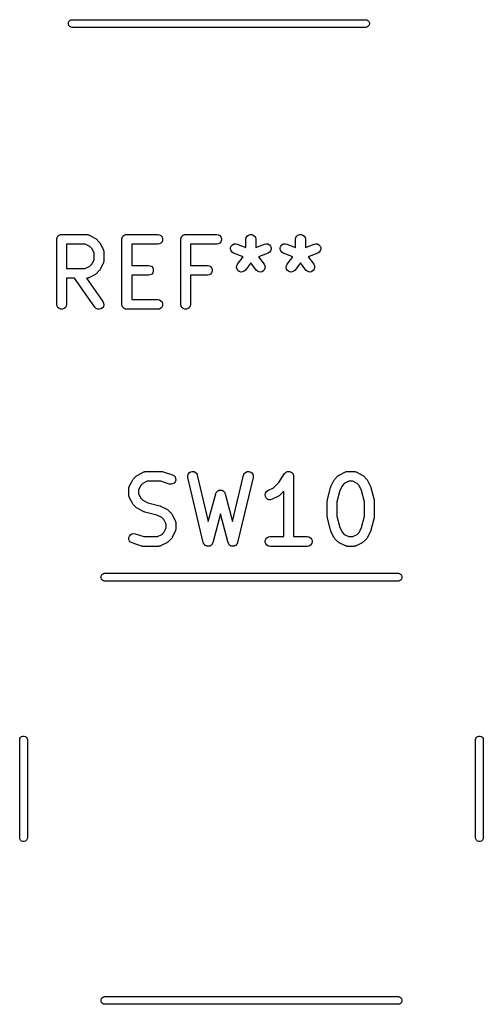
# Model space of a CAD drawing. Extents: x 76.7 to 113.3, y -101.6 to -38.8.
# Tile 10 of 11: x 106.2 to 113.3, y -69.6 to -54.4. Entities that reach past the tile are written whole.
import ezdxf

# ---------------------------------------------------------------- set-up
doc = ezdxf.new("R2010")
doc.units = 0
doc.header["$MEASUREMENT"] = 0
doc.layers.add('BLACK', color=7, linetype='CONTINUOUS')

msp = doc.modelspace()

# ---------------------------------------------------------------- linework, layer by layer
at = {"layer": 'BLACK', "linetype": 'CONTINUOUS'}
for p, q in [((106.94, -54.4894), (106.947, -54.4695)), ((106.94, -54.5106), (106.94, -54.4894)), ((106.947, -54.5305), (106.94, -54.5106)), ((106.947, -54.4695), (106.961, -54.4533)), ((106.961, -54.5467), (106.947, -54.5305)), ((106.961, -54.4533), (106.979, -54.4427)), ((106.979, -54.5573), (106.961, -54.5467)), ((106.979, -54.4427), (106.995, -54.44)), ((106.995, -54.56), (106.979, -54.5573)), ((106.995, -54.44), (111.505, -54.44)), ((111.505, -54.56), (106.995, -54.56)), ((111.505, -54.44), (111.521, -54.4427)), ((111.521, -54.5573), (111.505, -54.56)), ((111.521, -54.4427), (111.539, -54.4533)), ((111.539, -54.5467), (111.521, -54.5573)), ((111.539, -54.4533), (111.553, -54.4695)), ((111.553, -54.5305), (111.539, -54.5467)), ((111.553, -54.4695), (111.56, -54.4894)), ((111.56, -54.5106), (111.553, -54.5305)), ((111.56, -54.4894), (111.56, -54.5106)), ((106.783, -57.76), (106.787, -57.7549)), ((106.787, -57.7549), (106.793, -57.7516)), ((106.793, -57.7516), (106.798, -57.7474)), ((106.798, -57.7474), (106.804, -57.7452)), ((106.804, -57.7452), (106.81, -57.7419)), ((106.81, -57.7419), (106.816, -57.7408)), ((106.816, -57.7408), (106.822, -57.7385)), ((106.822, -57.7385), (106.829, -57.7385)), ((106.829, -57.7385), (106.835, -57.7374)), ((106.835, -57.7374), (107.216, -57.7374)), ((107.216, -57.7374), (107.22, -57.7381)), ((107.22, -57.7381), (107.225, -57.7379)), ((107.225, -57.7379), (107.233, -57.7404)), ((107.233, -57.7404), (107.242, -57.7419)), ((107.242, -57.7419), (107.246, -57.7441)), ((107.246, -57.7441), (107.25, -57.7453)), ((107.25, -57.7453), (107.345, -57.7929)), ((107.783, -57.76), (107.787, -57.7549)), ((107.787, -57.7549), (107.793, -57.7516)), ((107.793, -57.7516), (107.798, -57.7474)), ((107.798, -57.7474), (107.804, -57.7452)), ((107.804, -57.7452), (107.81, -57.7419)), ((107.81, -57.7419), (107.816, -57.7408)), ((107.816, -57.7408), (107.822, -57.7385)), ((107.822, -57.7385), (107.829, -57.7385)), ((107.829, -57.7385), (107.835, -57.7374)), ((107.835, -57.7374), (108.311, -57.7374)), ((108.311, -57.7374), (108.337, -57.7419)), ((108.337, -57.7419), (108.36, -57.7549)), ((108.36, -57.7549), (108.376, -57.7749)), ((108.688, -57.76), (108.692, -57.7549)), ((108.692, -57.7549), (108.697, -57.7516)), ((108.697, -57.7516), (108.703, -57.7474)), ((108.703, -57.7474), (108.709, -57.7452)), ((108.709, -57.7452), (108.714, -57.7419)), ((108.714, -57.7419), (108.721, -57.7408)), ((108.721, -57.7408), (108.727, -57.7385)), ((108.727, -57.7385), (108.734, -57.7385)), ((108.734, -57.7385), (108.74, -57.7374)), ((108.74, -57.7374), (109.216, -57.7374)), ((109.216, -57.7374), (109.242, -57.7419)), ((109.242, -57.7419), (109.264, -57.7549)), ((109.264, -57.7549), (109.281, -57.7749)), ((109.683, -57.7642), (109.703, -57.7474)), ((109.703, -57.7474), (109.727, -57.7385)), ((109.727, -57.7385), (109.753, -57.7385)), ((109.753, -57.7385), (109.777, -57.7474)), ((109.777, -57.7474), (109.797, -57.7642)), ((110.444, -57.7642), (110.464, -57.7474)), ((110.464, -57.7474), (110.489, -57.7385)), ((110.489, -57.7385), (110.515, -57.7385)), ((110.515, -57.7385), (110.539, -57.7474)), ((110.539, -57.7474), (110.559, -57.7642)), ((106.76, -57.8124), (106.761, -57.8059)), ((106.76, -58.8124), (106.76, -57.8124)), ((106.761, -57.7994), (106.764, -57.7932)), ((106.761, -57.8059), (106.761, -57.7994)), ((106.764, -57.7932), (106.765, -57.7867)), ((106.765, -57.7867), (106.768, -57.781)), ((106.768, -57.781), (106.77, -57.7749)), ((106.77, -57.7749), (106.775, -57.7699)), ((106.775, -57.7699), (106.778, -57.7642)), ((106.778, -57.7642), (106.783, -57.76)), ((106.91, -57.8874), (106.91, -58.2612)), ((107.198, -57.8874), (106.91, -57.8874)), ((107.267, -57.9216), (107.198, -57.8874)), ((107.345, -57.7929), (107.355, -57.8001)), ((107.355, -57.8001), (107.364, -57.807)), ((107.364, -57.807), (107.412, -57.8546)), ((107.412, -57.8546), (107.419, -57.8644)), ((107.419, -57.8644), (107.426, -57.8741)), ((107.426, -57.8741), (107.474, -57.9693)), ((107.76, -57.8124), (107.761, -57.8059)), ((107.76, -58.8124), (107.76, -57.8124)), ((107.761, -57.7994), (107.764, -57.7932)), ((107.761, -57.8059), (107.761, -57.7994)), ((107.764, -57.7932), (107.765, -57.7867)), ((107.765, -57.7867), (107.768, -57.781)), ((107.768, -57.781), (107.77, -57.7749)), ((107.77, -57.7749), (107.775, -57.7699)), ((107.775, -57.7699), (107.778, -57.7642)), ((107.778, -57.7642), (107.783, -57.76)), ((108.311, -57.8874), (107.91, -57.8874)), ((107.91, -57.8874), (107.91, -58.2136)), ((108.337, -57.8829), (108.311, -57.8874)), ((108.36, -57.8698), (108.337, -57.8829)), ((108.376, -57.8499), (108.36, -57.8698)), ((108.376, -57.7749), (108.385, -57.7994)), ((108.385, -57.8254), (108.376, -57.8499)), ((108.385, -57.7994), (108.385, -57.8254)), ((108.665, -57.8124), (108.666, -57.8059)), ((108.665, -58.8124), (108.665, -57.8124)), ((108.666, -57.7994), (108.668, -57.7932)), ((108.666, -57.8059), (108.666, -57.7994)), ((108.668, -57.7932), (108.67, -57.7867)), ((108.67, -57.7867), (108.673, -57.781)), ((108.673, -57.781), (108.675, -57.7749)), ((108.675, -57.7749), (108.679, -57.7699)), ((108.679, -57.7699), (108.683, -57.7642)), ((108.683, -57.7642), (108.688, -57.76)), ((109.216, -57.8874), (108.815, -57.8874)), ((108.815, -57.8874), (108.815, -58.2136)), ((109.242, -57.8829), (109.216, -57.8874)), ((109.264, -57.8698), (109.242, -57.8829)), ((109.281, -57.8499), (109.264, -57.8698)), ((109.281, -57.7749), (109.29, -57.7994)), ((109.29, -57.8254), (109.281, -57.8499)), ((109.29, -57.7994), (109.29, -57.8254)), ((109.438, -57.9157), (109.456, -57.8963)), ((109.456, -57.8963), (109.478, -57.884)), ((109.478, -57.884), (109.504, -57.8803)), ((109.504, -57.8803), (109.53, -57.8856)), ((109.53, -57.8856), (109.665, -57.9397)), ((109.665, -57.8124), (109.67, -57.7867)), ((109.665, -57.9397), (109.665, -57.8124)), ((109.67, -57.7867), (109.683, -57.7642)), ((109.797, -57.7642), (109.81, -57.7867)), ((109.81, -57.7867), (109.815, -57.8124)), ((109.815, -57.8124), (109.815, -57.9397)), ((109.815, -57.9397), (109.95, -57.8856)), ((109.95, -57.8856), (109.976, -57.8803)), ((109.976, -57.8803), (110.002, -57.884)), ((110.002, -57.884), (110.024, -57.8963)), ((110.024, -57.8963), (110.042, -57.9157)), ((110.2, -57.9157), (110.217, -57.8963)), ((110.217, -57.8963), (110.24, -57.884)), ((110.24, -57.884), (110.266, -57.8803)), ((110.266, -57.8803), (110.292, -57.8856)), ((110.292, -57.8856), (110.427, -57.9397)), ((110.427, -57.8124), (110.431, -57.7867)), ((110.427, -57.9397), (110.427, -57.8124)), ((110.431, -57.7867), (110.444, -57.7642)), ((110.559, -57.7642), (110.572, -57.7867)), ((110.572, -57.7867), (110.577, -57.8124)), ((110.577, -57.8124), (110.577, -57.9397)), ((110.577, -57.9397), (110.712, -57.8856)), ((110.712, -57.8856), (110.738, -57.8803)), ((110.738, -57.8803), (110.763, -57.884)), ((110.763, -57.884), (110.786, -57.8963)), ((110.786, -57.8963), (110.804, -57.9157)), ((107.297, -57.952), (107.267, -57.9216)), ((107.332, -58.0206), (107.297, -57.952)), ((107.332, -58.128), (107.332, -58.0206)), ((107.474, -57.9693), (107.475, -57.9735)), ((107.475, -57.9735), (107.477, -57.9772)), ((107.477, -57.9772), (107.479, -57.9859)), ((107.479, -57.9859), (107.481, -57.9943)), ((107.481, -57.9943), (107.481, -57.9986)), ((107.481, -57.9986), (107.482, -58.0029)), ((107.482, -58.0029), (107.482, -58.1457)), ((109.428, -57.9399), (109.438, -57.9157)), ((109.428, -57.9659), (109.428, -57.9399)), ((109.436, -57.9907), (109.428, -57.9659)), ((109.452, -58.0111), (109.436, -57.9907)), ((109.474, -58.0249), (109.452, -58.0111)), ((109.621, -58.0838), (109.474, -58.0249)), ((110.006, -58.0249), (109.859, -58.0838)), ((110.028, -58.0111), (110.006, -58.0249)), ((110.044, -57.9907), (110.028, -58.0111)), ((110.042, -57.9157), (110.052, -57.9399)), ((110.052, -57.9659), (110.044, -57.9907)), ((110.052, -57.9399), (110.052, -57.9659)), ((110.19, -57.9399), (110.2, -57.9157)), ((110.19, -57.9659), (110.19, -57.9399)), ((110.198, -57.9907), (110.19, -57.9659)), ((110.214, -58.0111), (110.198, -57.9907)), ((110.236, -58.0249), (110.214, -58.0111)), ((110.383, -58.0838), (110.236, -58.0249)), ((110.768, -58.0249), (110.621, -58.0838)), ((110.79, -58.0111), (110.768, -58.0249)), ((110.806, -57.9907), (110.79, -58.0111)), ((110.804, -57.9157), (110.813, -57.9399)), ((110.814, -57.9659), (110.806, -57.9907)), ((110.813, -57.9399), (110.814, -57.9659)), ((107.267, -58.2269), (107.297, -58.1965)), ((107.297, -58.1965), (107.332, -58.128)), ((107.474, -58.1793), (107.426, -58.2745)), ((107.475, -58.1751), (107.474, -58.1793)), ((107.477, -58.1714), (107.475, -58.1751)), ((107.479, -58.1627), (107.477, -58.1714)), ((107.481, -58.1543), (107.479, -58.1627)), ((107.482, -58.1457), (107.481, -58.15)), ((107.481, -58.15), (107.481, -58.1543)), ((109.525, -58.2192), (109.537, -58.196)), ((109.537, -58.196), (109.621, -58.0838)), ((109.74, -58.1755), (109.657, -58.286)), ((109.823, -58.286), (109.74, -58.1755)), ((109.859, -58.0838), (109.943, -58.196)), ((109.943, -58.196), (109.955, -58.2192)), ((110.287, -58.2192), (110.299, -58.196)), ((110.299, -58.196), (110.383, -58.0838)), ((110.502, -58.1755), (110.419, -58.286)), ((110.585, -58.286), (110.502, -58.1755)), ((110.621, -58.0838), (110.705, -58.196)), ((110.705, -58.196), (110.717, -58.2192)), ((106.91, -58.2612), (107.198, -58.2612)), ((107.198, -58.2612), (107.267, -58.2269)), ((107.345, -58.3557), (107.25, -58.4033)), ((107.355, -58.3485), (107.345, -58.3557)), ((107.364, -58.3416), (107.355, -58.3485)), ((107.412, -58.294), (107.364, -58.3416)), ((107.419, -58.2842), (107.412, -58.294)), ((107.426, -58.2745), (107.419, -58.2842)), ((107.91, -58.2136), (108.169, -58.2136)), ((108.169, -58.2136), (108.194, -58.2181)), ((108.194, -58.359), (108.169, -58.3636)), ((108.194, -58.2181), (108.217, -58.2311)), ((108.217, -58.346), (108.194, -58.359)), ((108.217, -58.2311), (108.234, -58.2511)), ((108.234, -58.3261), (108.217, -58.346)), ((108.234, -58.2511), (108.242, -58.2755)), ((108.242, -58.3016), (108.234, -58.3261)), ((108.242, -58.2755), (108.242, -58.3016)), ((108.815, -58.2136), (109.073, -58.2136)), ((109.073, -58.2136), (109.099, -58.2181)), ((109.099, -58.359), (109.073, -58.3636)), ((109.099, -58.2181), (109.122, -58.2311)), ((109.122, -58.346), (109.099, -58.359)), ((109.122, -58.2311), (109.138, -58.2511)), ((109.138, -58.3261), (109.122, -58.346)), ((109.138, -58.2511), (109.147, -58.2755)), ((109.147, -58.3016), (109.138, -58.3261)), ((109.147, -58.2755), (109.147, -58.3016)), ((109.522, -58.245), (109.525, -58.2192)), ((109.528, -58.2704), (109.522, -58.245)), ((109.542, -58.2922), (109.528, -58.2704)), ((109.563, -58.3079), (109.542, -58.2922)), ((109.588, -58.3154), (109.563, -58.3079)), ((109.614, -58.314), (109.588, -58.3154)), ((109.638, -58.3038), (109.614, -58.314)), ((109.657, -58.286), (109.638, -58.3038)), ((109.842, -58.3038), (109.823, -58.286)), ((109.866, -58.314), (109.842, -58.3038)), ((109.892, -58.3154), (109.866, -58.314)), ((109.917, -58.3079), (109.892, -58.3154)), ((109.938, -58.2922), (109.917, -58.3079)), ((109.952, -58.2704), (109.938, -58.2922)), ((109.958, -58.245), (109.952, -58.2704)), ((109.955, -58.2192), (109.958, -58.245)), ((110.284, -58.245), (110.287, -58.2192)), ((110.29, -58.2704), (110.284, -58.245)), ((110.304, -58.2922), (110.29, -58.2704)), ((110.325, -58.3079), (110.304, -58.2922)), ((110.35, -58.3154), (110.325, -58.3079)), ((110.376, -58.314), (110.35, -58.3154)), ((110.4, -58.3038), (110.376, -58.314)), ((110.419, -58.286), (110.4, -58.3038)), ((110.604, -58.3038), (110.585, -58.286)), ((110.628, -58.314), (110.604, -58.3038)), ((110.654, -58.3154), (110.628, -58.314)), ((110.679, -58.3079), (110.654, -58.3154)), ((110.699, -58.2922), (110.679, -58.3079)), ((110.714, -58.2704), (110.699, -58.2922)), ((110.72, -58.245), (110.714, -58.2704)), ((110.717, -58.2192), (110.72, -58.245)), ((107.034, -58.4112), (106.91, -58.4112)), ((106.91, -58.4112), (106.91, -58.8124)), ((107.345, -58.8554), (107.034, -58.4112)), ((107.22, -58.4104), (107.217, -58.411)), ((107.217, -58.411), (107.468, -58.7694)), ((107.225, -58.4107), (107.22, -58.4104)), ((107.233, -58.4082), (107.225, -58.4107)), ((107.242, -58.4067), (107.233, -58.4082)), ((107.246, -58.4045), (107.242, -58.4067)), ((107.25, -58.4033), (107.246, -58.4045)), ((108.169, -58.3636), (107.91, -58.3636)), ((107.91, -58.3636), (107.91, -58.7374)), ((109.073, -58.3636), (108.815, -58.3636)), ((108.815, -58.3636), (108.815, -58.8124)), ((106.765, -58.838), (106.76, -58.8124)), ((106.91, -58.8124), (106.906, -58.838)), ((107.468, -58.7694), (107.479, -58.793)), ((107.479, -58.793), (107.481, -58.8189)), ((107.761, -58.8188), (107.76, -58.8124)), ((107.91, -58.7374), (108.311, -58.7374)), ((108.311, -58.7374), (108.337, -58.7419)), ((108.337, -58.7419), (108.36, -58.7549)), ((108.36, -58.7549), (108.376, -58.7749)), ((108.376, -58.7749), (108.385, -58.7994)), ((108.385, -58.7994), (108.385, -58.8254)), ((108.67, -58.838), (108.665, -58.8124)), ((108.815, -58.8124), (108.81, -58.838)), ((106.778, -58.8606), (106.765, -58.838)), ((106.798, -58.8773), (106.778, -58.8606)), ((106.822, -58.8862), (106.798, -58.8773)), ((106.848, -58.8862), (106.822, -58.8862)), ((106.873, -58.8773), (106.848, -58.8862)), ((106.893, -58.8606), (106.873, -58.8773)), ((106.906, -58.838), (106.893, -58.8606)), ((107.364, -58.8738), (107.345, -58.8554)), ((107.387, -58.8848), (107.364, -58.8738)), ((107.413, -58.8871), (107.387, -58.8848)), ((107.438, -58.8804), (107.413, -58.8871)), ((107.46, -58.8654), (107.438, -58.8804)), ((107.475, -58.8441), (107.46, -58.8654)), ((107.481, -58.8189), (107.475, -58.8441)), ((107.761, -58.8254), (107.761, -58.8188)), ((107.764, -58.8316), (107.761, -58.8254)), ((107.765, -58.838), (107.764, -58.8316)), ((107.768, -58.8437), (107.765, -58.838)), ((107.77, -58.8499), (107.768, -58.8437)), ((107.775, -58.8549), (107.77, -58.8499)), ((107.778, -58.8606), (107.775, -58.8549)), ((107.783, -58.8648), (107.778, -58.8606)), ((107.787, -58.8698), (107.783, -58.8648)), ((107.793, -58.8731), (107.787, -58.8698)), ((107.798, -58.8773), (107.793, -58.8731)), ((107.804, -58.8796), (107.798, -58.8773)), ((107.81, -58.8829), (107.804, -58.8796)), ((107.816, -58.884), (107.81, -58.8829)), ((107.822, -58.8862), (107.816, -58.884)), ((107.829, -58.8862), (107.822, -58.8862)), ((107.835, -58.8874), (107.829, -58.8862)), ((108.311, -58.8874), (107.835, -58.8874)), ((108.337, -58.8829), (108.311, -58.8874)), ((108.36, -58.8698), (108.337, -58.8829)), ((108.376, -58.8499), (108.36, -58.8698)), ((108.385, -58.8254), (108.376, -58.8499)), ((108.683, -58.8606), (108.67, -58.838)), ((108.703, -58.8773), (108.683, -58.8606)), ((108.727, -58.8862), (108.703, -58.8773)), ((108.753, -58.8862), (108.727, -58.8862)), ((108.777, -58.8773), (108.753, -58.8862)), ((108.797, -58.8606), (108.777, -58.8773)), ((108.81, -58.838), (108.797, -58.8606)), ((108.002, -61.4329), (108.097, -61.3853)), ((108.097, -61.3853), (108.102, -61.3841)), ((108.102, -61.3841), (108.105, -61.3819)), ((108.105, -61.3819), (108.114, -61.3804)), ((108.114, -61.3804), (108.122, -61.3779)), ((108.122, -61.3779), (108.127, -61.3781)), ((108.127, -61.3781), (108.131, -61.3774)), ((108.131, -61.3774), (108.369, -61.3774)), ((108.369, -61.3774), (108.381, -61.3795)), ((108.381, -61.3795), (108.393, -61.3812)), ((108.393, -61.3812), (108.536, -61.4288)), ((108.794, -61.3979), (108.815, -61.3835)), ((108.815, -61.3835), (108.841, -61.3775)), ((108.841, -61.3775), (108.867, -61.3805)), ((108.867, -61.3805), (108.89, -61.3922)), ((109.658, -61.3922), (109.681, -61.3805)), ((109.681, -61.3805), (109.707, -61.3775)), ((109.707, -61.3775), (109.732, -61.3835)), ((109.732, -61.3835), (109.754, -61.3979)), ((110.284, -61.3874), (110.292, -61.3844)), ((110.292, -61.3844), (110.3, -61.3804)), ((110.3, -61.3804), (110.304, -61.3799)), ((110.304, -61.3799), (110.308, -61.3785)), ((110.308, -61.3785), (110.317, -61.3785)), ((110.317, -61.3785), (110.326, -61.3775)), ((110.326, -61.3775), (110.33, -61.3785)), ((110.33, -61.3785), (110.334, -61.3785)), ((110.334, -61.3785), (110.343, -61.3816)), ((110.343, -61.3816), (110.352, -61.3837)), ((110.352, -61.3837), (110.355, -61.386)), ((110.355, -61.386), (110.359, -61.3874)), ((111.097, -61.4329), (111.193, -61.3853)), ((111.193, -61.3853), (111.197, -61.3841)), ((111.197, -61.3841), (111.201, -61.3819)), ((111.201, -61.3819), (111.209, -61.3804)), ((111.209, -61.3804), (111.218, -61.3779)), ((111.218, -61.3779), (111.222, -61.3781)), ((111.222, -61.3781), (111.226, -61.3774)), ((111.226, -61.3774), (111.321, -61.3774)), ((111.321, -61.3774), (111.326, -61.3781)), ((111.326, -61.3781), (111.33, -61.3779)), ((111.33, -61.3779), (111.338, -61.3804)), ((111.338, -61.3804), (111.347, -61.3819)), ((111.347, -61.3819), (111.351, -61.3841)), ((111.351, -61.3841), (111.355, -61.3853)), ((111.355, -61.3853), (111.45, -61.4329)), ((107.873, -61.6093), (107.921, -61.5141)), ((107.921, -61.5141), (107.928, -61.5044)), ((107.928, -61.5044), (107.935, -61.4946)), ((107.935, -61.4946), (107.983, -61.447)), ((107.983, -61.447), (107.993, -61.4401)), ((107.993, -61.4401), (108.002, -61.4329)), ((108.149, -61.5274), (108.08, -61.5616)), ((108.357, -61.5274), (108.149, -61.5274)), ((108.488, -61.5712), (108.357, -61.5274)), ((108.536, -61.4288), (108.559, -61.4413)), ((108.559, -61.4413), (108.576, -61.4607)), ((108.578, -61.5357), (108.562, -61.5561)), ((108.576, -61.4607), (108.585, -61.485)), ((108.586, -61.511), (108.578, -61.5357)), ((108.585, -61.485), (108.586, -61.511)), ((108.771, -61.4437), (108.778, -61.4188)), ((108.772, -61.4698), (108.771, -61.4437)), ((109.01, -62.4698), (108.772, -61.4698)), ((108.778, -61.4188), (108.794, -61.3979)), ((108.89, -61.3922), (108.908, -61.4111)), ((108.908, -61.4111), (108.918, -61.435)), ((108.918, -61.435), (109.087, -62.1459)), ((109.46, -62.1459), (109.629, -61.435)), ((109.775, -61.4698), (109.537, -62.4698)), ((109.629, -61.435), (109.64, -61.4111)), ((109.64, -61.4111), (109.658, -61.3922)), ((109.754, -61.3979), (109.769, -61.4188)), ((109.769, -61.4188), (109.777, -61.4437)), ((109.777, -61.4437), (109.775, -61.4698)), ((110.168, -61.5475), (110.259, -61.4108)), ((110.259, -61.4108), (110.262, -61.4078)), ((110.262, -61.4078), (110.264, -61.4042)), ((110.264, -61.4042), (110.271, -61.3984)), ((110.271, -61.3984), (110.277, -61.3919)), ((110.277, -61.3919), (110.281, -61.3901)), ((110.281, -61.3901), (110.284, -61.3874)), ((110.359, -61.3874), (110.366, -61.3932)), ((110.366, -61.3932), (110.373, -61.3981)), ((110.373, -61.3981), (110.376, -61.4015)), ((110.376, -61.4015), (110.379, -61.4042)), ((110.379, -61.4042), (110.383, -61.4119)), ((110.383, -61.4119), (110.389, -61.4191)), ((110.389, -61.4191), (110.39, -61.4231)), ((110.39, -61.4231), (110.392, -61.4267)), ((110.392, -61.4267), (110.393, -61.4355)), ((110.393, -61.4355), (110.396, -61.4441)), ((110.396, -61.4441), (110.396, -61.4483)), ((110.396, -61.4483), (110.396, -61.4524)), ((110.396, -61.4524), (110.396, -62.3774)), ((110.969, -61.6093), (111.016, -61.5141)), ((111.016, -61.5141), (111.023, -61.5044)), ((111.023, -61.5044), (111.03, -61.4946)), ((111.03, -61.4946), (111.078, -61.447)), ((111.078, -61.447), (111.088, -61.4401)), ((111.088, -61.4401), (111.097, -61.4329)), ((111.244, -61.5274), (111.175, -61.5616)), ((111.304, -61.5274), (111.244, -61.5274)), ((111.372, -61.5616), (111.304, -61.5274)), ((111.45, -61.4329), (111.46, -61.4401)), ((111.46, -61.4401), (111.47, -61.447)), ((111.47, -61.447), (111.517, -61.4946)), ((111.517, -61.4946), (111.524, -61.5044)), ((111.524, -61.5044), (111.531, -61.5141)), ((111.531, -61.5141), (111.579, -61.6093)), ((107.865, -61.6429), (107.866, -61.6386)), ((107.865, -61.7381), (107.865, -61.6429)), ((107.866, -61.6343), (107.868, -61.6259)), ((107.866, -61.6386), (107.866, -61.6343)), ((107.868, -61.6259), (107.87, -61.6172)), ((107.87, -61.6172), (107.872, -61.6135)), ((107.872, -61.6135), (107.873, -61.6093)), ((108.05, -61.592), (108.015, -61.6606)), ((108.015, -61.6606), (108.015, -61.7204)), ((108.08, -61.5616), (108.05, -61.592)), ((108.514, -61.575), (108.488, -61.5712)), ((108.539, -61.5697), (108.514, -61.575)), ((108.562, -61.5561), (108.539, -61.5697)), ((109.217, -61.6904), (109.221, -61.685)), ((109.221, -61.685), (109.226, -61.6813)), ((109.226, -61.6813), (109.231, -61.6767)), ((109.231, -61.6767), (109.237, -61.6739)), ((109.237, -61.6739), (109.242, -61.6701)), ((109.242, -61.6701), (109.248, -61.6684)), ((109.248, -61.6684), (109.254, -61.6657)), ((109.254, -61.6657), (109.261, -61.6651)), ((109.261, -61.6651), (109.267, -61.6634)), ((109.267, -61.6634), (109.274, -61.6639)), ((109.274, -61.6639), (109.28, -61.6634)), ((109.28, -61.6634), (109.287, -61.6651)), ((109.287, -61.6651), (109.293, -61.6657)), ((109.293, -61.6657), (109.299, -61.6684)), ((109.299, -61.6684), (109.305, -61.6701)), ((109.305, -61.6701), (109.311, -61.6739)), ((109.311, -61.6739), (109.317, -61.6767)), ((109.317, -61.6767), (109.321, -61.6813)), ((109.321, -61.6813), (109.327, -61.685)), ((109.327, -61.685), (109.331, -61.6904)), ((109.967, -61.7083), (109.981, -61.6865)), ((109.981, -61.6865), (110.002, -61.671)), ((110.002, -61.671), (110.087, -61.6288)), ((110.087, -61.6288), (110.168, -61.5475)), ((110.246, -61.6811), (110.184, -61.7435)), ((110.246, -62.3774), (110.246, -61.6811)), ((110.915, -61.8151), (110.963, -61.6247)), ((110.963, -61.6247), (110.966, -61.6172)), ((110.966, -61.6172), (110.969, -61.6093)), ((111.106, -61.669), (111.063, -61.8426)), ((111.145, -61.592), (111.106, -61.669)), ((111.175, -61.5616), (111.145, -61.592)), ((111.403, -61.592), (111.372, -61.5616)), ((111.441, -61.669), (111.403, -61.592)), ((111.485, -61.8426), (111.441, -61.669)), ((111.579, -61.6093), (111.581, -61.6172)), ((111.581, -61.6172), (111.585, -61.6247)), ((111.585, -61.6247), (111.632, -61.8151)), ((107.866, -61.7424), (107.865, -61.7381)), ((107.866, -61.7467), (107.866, -61.7424)), ((107.868, -61.7551), (107.866, -61.7467)), ((107.87, -61.7637), (107.868, -61.7551)), ((107.872, -61.7675), (107.87, -61.7637)), ((107.873, -61.7716), (107.872, -61.7675)), ((107.921, -61.8669), (107.873, -61.7716)), ((108.015, -61.7204), (108.05, -61.7889)), ((108.05, -61.7889), (108.08, -61.8193)), ((108.08, -61.8193), (108.157, -61.8578)), ((109.087, -62.1459), (109.201, -61.7188)), ((109.201, -61.7188), (109.204, -61.7127)), ((109.204, -61.7127), (109.206, -61.7063)), ((109.206, -61.7063), (109.21, -61.701)), ((109.21, -61.701), (109.212, -61.6951)), ((109.212, -61.6951), (109.217, -61.6904)), ((109.331, -61.6904), (109.335, -61.6951)), ((109.335, -61.6951), (109.338, -61.701)), ((109.338, -61.701), (109.342, -61.7063)), ((109.342, -61.7063), (109.343, -61.7127)), ((109.343, -61.7127), (109.346, -61.7188)), ((109.346, -61.7188), (109.46, -62.1459)), ((109.961, -61.7336), (109.967, -61.7083)), ((109.964, -61.7595), (109.961, -61.7336)), ((109.975, -61.7828), (109.964, -61.7595)), ((109.994, -61.8007), (109.975, -61.7828)), ((110.018, -61.811), (109.994, -61.8007)), ((110.044, -61.8126), (110.018, -61.811)), ((110.069, -61.8052), (110.044, -61.8126)), ((110.164, -61.7576), (110.069, -61.8052)), ((110.174, -61.7504), (110.164, -61.7576)), ((110.184, -61.7435), (110.174, -61.7504)), ((110.913, -61.8333), (110.915, -61.8243)), ((110.913, -62.0714), (110.913, -61.8333)), ((110.915, -61.8243), (110.915, -61.8151)), ((111.632, -61.8151), (111.633, -61.8243)), ((111.633, -61.8243), (111.635, -61.8333)), ((111.635, -61.8333), (111.635, -62.0714)), ((107.928, -61.8765), (107.921, -61.8669)), ((107.935, -61.8864), (107.928, -61.8765)), ((107.983, -61.934), (107.935, -61.8864)), ((107.993, -61.9409), (107.983, -61.934)), ((108.002, -61.948), (107.993, -61.9409)), ((108.097, -61.9957), (108.002, -61.948)), ((108.157, -61.8578), (108.34, -61.9034)), ((108.34, -61.9034), (108.347, -61.9068)), ((108.347, -61.9068), (108.355, -61.9091)), ((108.355, -61.9091), (108.45, -61.9567)), ((108.45, -61.9567), (108.46, -61.9639)), ((108.46, -61.9639), (108.47, -61.9708)), ((108.47, -61.9708), (108.517, -62.0184)), ((111.063, -61.8426), (111.063, -62.0622)), ((111.485, -62.0622), (111.485, -61.8426)), ((108.105, -61.998), (108.097, -61.9957)), ((108.113, -62.0013), (108.105, -61.998)), ((108.295, -62.047), (108.113, -62.0013)), ((108.372, -62.0854), (108.295, -62.047)), ((108.403, -62.1159), (108.372, -62.0854)), ((108.437, -62.1844), (108.403, -62.1159)), ((108.517, -62.0184), (108.524, -62.0282)), ((108.524, -62.0282), (108.531, -62.0379)), ((108.531, -62.0379), (108.579, -62.1331)), ((108.579, -62.1331), (108.58, -62.1373)), ((108.58, -62.1373), (108.582, -62.141)), ((108.582, -62.141), (108.584, -62.1497)), ((109.274, -62.0292), (109.156, -62.4717)), ((109.392, -62.4717), (109.274, -62.0292)), ((110.915, -62.0805), (110.913, -62.0714)), ((110.915, -62.0896), (110.915, -62.0805)), ((110.963, -62.2801), (110.915, -62.0896)), ((111.063, -62.0622), (111.106, -62.2357)), ((111.441, -62.2357), (111.485, -62.0622)), ((111.632, -62.0896), (111.585, -62.2801)), ((111.633, -62.0805), (111.632, -62.0896)), ((111.635, -62.0714), (111.633, -62.0805)), ((108.403, -62.3127), (108.437, -62.2442)), ((108.437, -62.2442), (108.437, -62.1844)), ((108.58, -62.2913), (108.579, -62.2954)), ((108.582, -62.2876), (108.58, -62.2913)), ((108.584, -62.2789), (108.582, -62.2876)), ((108.584, -62.1497), (108.586, -62.1581)), ((108.586, -62.2705), (108.584, -62.2789)), ((108.586, -62.1581), (108.586, -62.1624)), ((108.586, -62.1624), (108.587, -62.1667)), ((108.587, -62.2619), (108.586, -62.2662)), ((108.586, -62.2662), (108.586, -62.2705)), ((108.587, -62.1667), (108.587, -62.2619)), ((110.966, -62.2876), (110.963, -62.2801)), ((110.969, -62.2954), (110.966, -62.2876)), ((111.106, -62.2357), (111.145, -62.3127)), ((111.403, -62.3127), (111.441, -62.2357)), ((111.581, -62.2876), (111.579, -62.2954)), ((111.585, -62.2801), (111.581, -62.2876)), ((107.866, -62.3938), (107.875, -62.369)), ((107.867, -62.4198), (107.866, -62.3938)), ((107.877, -62.444), (107.867, -62.4198)), ((107.875, -62.369), (107.891, -62.3486)), ((107.894, -62.4635), (107.877, -62.444)), ((107.891, -62.3486), (107.913, -62.335)), ((107.913, -62.335), (107.938, -62.3298)), ((107.938, -62.3298), (107.964, -62.3336)), ((107.964, -62.3336), (108.096, -62.3774)), ((108.096, -62.3774), (108.304, -62.3774)), ((108.304, -62.3774), (108.372, -62.3431)), ((108.372, -62.3431), (108.403, -62.3127)), ((108.517, -62.4102), (108.47, -62.4578)), ((108.524, -62.4003), (108.517, -62.4102)), ((108.531, -62.3907), (108.524, -62.4003)), ((108.579, -62.2954), (108.531, -62.3907)), ((109.962, -62.4394), (109.971, -62.4149)), ((109.962, -62.4654), (109.962, -62.4394)), ((109.971, -62.4149), (109.988, -62.3949)), ((109.988, -62.3949), (110.01, -62.3819)), ((110.01, -62.3819), (110.036, -62.3774)), ((110.036, -62.3774), (110.246, -62.3774)), ((110.396, -62.3774), (110.607, -62.3774)), ((110.607, -62.3774), (110.633, -62.3819)), ((110.633, -62.3819), (110.655, -62.3949)), ((110.655, -62.3949), (110.672, -62.4149)), ((110.672, -62.4149), (110.681, -62.4394)), ((110.681, -62.4394), (110.681, -62.4654)), ((111.016, -62.3907), (110.969, -62.2954)), ((111.023, -62.4003), (111.016, -62.3907)), ((111.03, -62.4102), (111.023, -62.4003)), ((111.078, -62.4578), (111.03, -62.4102)), ((111.145, -62.3127), (111.175, -62.3431)), ((111.175, -62.3431), (111.244, -62.3774)), ((111.244, -62.3774), (111.304, -62.3774)), ((111.304, -62.3774), (111.372, -62.3431)), ((111.372, -62.3431), (111.403, -62.3127)), ((111.517, -62.4102), (111.47, -62.4578)), ((111.524, -62.4003), (111.517, -62.4102)), ((111.531, -62.3907), (111.524, -62.4003)), ((111.579, -62.2954), (111.531, -62.3907)), ((107.917, -62.4759), (107.894, -62.4635)), ((108.06, -62.5235), (107.917, -62.4759)), ((108.071, -62.5253), (108.06, -62.5235)), ((108.083, -62.5274), (108.071, -62.5253)), ((108.321, -62.5274), (108.083, -62.5274)), ((108.326, -62.5266), (108.321, -62.5274)), ((108.33, -62.5269), (108.326, -62.5266)), ((108.338, -62.5244), (108.33, -62.5269)), ((108.347, -62.5229), (108.338, -62.5244)), ((108.351, -62.5207), (108.347, -62.5229)), ((108.355, -62.5195), (108.351, -62.5207)), ((108.45, -62.4718), (108.355, -62.5195)), ((108.46, -62.4647), (108.45, -62.4718)), ((108.47, -62.4578), (108.46, -62.4647)), ((109.013, -62.4768), (109.01, -62.4698)), ((109.015, -62.4842), (109.013, -62.4768)), ((109.019, -62.4886), (109.015, -62.4842)), ((109.021, -62.4937), (109.019, -62.4886)), ((109.026, -62.4992), (109.021, -62.4937)), ((109.03, -62.5055), (109.026, -62.4992)), ((109.035, -62.5086), (109.03, -62.5055)), ((109.039, -62.5126), (109.035, -62.5086)), ((109.045, -62.516), (109.039, -62.5126)), ((109.052, -62.5204), (109.045, -62.516)), ((109.057, -62.5218), (109.052, -62.5204)), ((109.062, -62.5243), (109.057, -62.5218)), ((109.069, -62.5251), (109.062, -62.5243)), ((109.077, -62.5271), (109.069, -62.5251)), ((109.082, -62.5266), (109.077, -62.5271)), ((109.088, -62.5272), (109.082, -62.5266)), ((109.095, -62.5255), (109.088, -62.5272)), ((109.103, -62.5248), (109.095, -62.5255)), ((109.108, -62.5225), (109.103, -62.5248)), ((109.113, -62.5212), (109.108, -62.5225)), ((109.12, -62.517), (109.113, -62.5212)), ((109.126, -62.5138), (109.12, -62.517)), ((109.13, -62.5099), (109.126, -62.5138)), ((109.135, -62.5069), (109.13, -62.5099)), ((109.139, -62.5007), (109.135, -62.5069)), ((109.145, -62.4953), (109.139, -62.5007)), ((109.147, -62.4904), (109.145, -62.4953)), ((109.15, -62.486), (109.147, -62.4904)), ((109.153, -62.4786), (109.15, -62.486)), ((109.156, -62.4717), (109.153, -62.4786)), ((109.395, -62.4786), (109.392, -62.4717)), ((109.397, -62.486), (109.395, -62.4786)), ((109.4, -62.4904), (109.397, -62.486)), ((109.403, -62.4953), (109.4, -62.4904)), ((109.408, -62.5007), (109.403, -62.4953)), ((109.413, -62.5069), (109.408, -62.5007)), ((109.417, -62.5099), (109.413, -62.5069)), ((109.421, -62.5138), (109.417, -62.5099)), ((109.428, -62.517), (109.421, -62.5138)), ((109.435, -62.5212), (109.428, -62.517)), ((109.44, -62.5225), (109.435, -62.5212)), ((109.445, -62.5248), (109.44, -62.5225)), ((109.452, -62.5255), (109.445, -62.5248)), ((109.46, -62.5272), (109.452, -62.5255)), ((109.465, -62.5266), (109.46, -62.5272)), ((109.471, -62.5271), (109.465, -62.5266)), ((109.478, -62.5251), (109.471, -62.5271)), ((109.486, -62.5243), (109.478, -62.5251)), ((109.491, -62.5218), (109.486, -62.5243)), ((109.496, -62.5204), (109.491, -62.5218)), ((109.502, -62.516), (109.496, -62.5204)), ((109.509, -62.5126), (109.502, -62.516)), ((109.513, -62.5086), (109.509, -62.5126)), ((109.517, -62.5055), (109.513, -62.5086)), ((109.522, -62.4992), (109.517, -62.5055)), ((109.527, -62.4937), (109.522, -62.4992)), ((109.529, -62.4886), (109.527, -62.4937)), ((109.532, -62.4842), (109.529, -62.4886)), ((109.534, -62.4768), (109.532, -62.4842)), ((109.537, -62.4698), (109.534, -62.4768)), ((109.971, -62.4899), (109.962, -62.4654)), ((109.988, -62.5098), (109.971, -62.4899)), ((110.01, -62.5229), (109.988, -62.5098)), ((110.036, -62.5274), (110.01, -62.5229)), ((110.607, -62.5274), (110.036, -62.5274)), ((110.633, -62.5229), (110.607, -62.5274)), ((110.655, -62.5098), (110.633, -62.5229)), ((110.672, -62.4899), (110.655, -62.5098)), ((110.681, -62.4654), (110.672, -62.4899)), ((111.088, -62.4647), (111.078, -62.4578)), ((111.097, -62.4718), (111.088, -62.4647)), ((111.193, -62.5195), (111.097, -62.4718)), ((111.197, -62.5207), (111.193, -62.5195)), ((111.201, -62.5229), (111.197, -62.5207)), ((111.209, -62.5244), (111.201, -62.5229)), ((111.218, -62.5269), (111.209, -62.5244)), ((111.222, -62.5266), (111.218, -62.5269)), ((111.226, -62.5274), (111.222, -62.5266)), ((111.321, -62.5274), (111.226, -62.5274)), ((111.326, -62.5266), (111.321, -62.5274)), ((111.33, -62.5269), (111.326, -62.5266)), ((111.338, -62.5244), (111.33, -62.5269)), ((111.347, -62.5229), (111.338, -62.5244)), ((111.351, -62.5207), (111.347, -62.5229)), ((111.355, -62.5195), (111.351, -62.5207)), ((111.45, -62.4718), (111.355, -62.5195)), ((111.46, -62.4647), (111.45, -62.4718)), ((111.47, -62.4578), (111.46, -62.4647)), ((107.44, -62.9894), (107.447, -62.9695)), ((107.44, -63.0106), (107.44, -62.9894)), ((107.447, -63.0305), (107.44, -63.0106)), ((107.447, -62.9695), (107.461, -62.9533)), ((107.461, -63.0467), (107.447, -63.0305)), ((107.461, -62.9533), (107.479, -62.9427)), ((107.479, -63.0573), (107.461, -63.0467)), ((107.479, -62.9427), (107.495, -62.94)), ((107.495, -62.94), (112.005, -62.94)), ((112.005, -62.94), (112.021, -62.9427)), ((112.021, -62.9427), (112.039, -62.9533)), ((112.039, -63.0467), (112.021, -63.0573)), ((112.039, -62.9533), (112.053, -62.9695)), ((112.053, -63.0305), (112.039, -63.0467)), ((112.053, -62.9695), (112.06, -62.9894)), ((112.06, -63.0106), (112.053, -63.0305)), ((112.06, -62.9894), (112.06, -63.0106)), ((107.495, -63.06), (107.479, -63.0573)), ((112.005, -63.06), (107.495, -63.06)), ((112.021, -63.0573), (112.005, -63.06)), ((106.193, -65.4792), (106.203, -65.4608)), ((106.203, -65.4608), (106.22, -65.4472)), ((106.22, -65.4472), (106.239, -65.44)), ((106.239, -65.44), (106.261, -65.44)), ((106.261, -65.44), (106.28, -65.4472)), ((106.28, -65.4472), (106.297, -65.4608)), ((106.297, -65.4608), (106.307, -65.4792)), ((113.193, -65.4792), (113.203, -65.4608)), ((113.203, -65.4608), (113.22, -65.4472)), ((113.22, -65.4472), (113.239, -65.44)), ((113.239, -65.44), (113.261, -65.44)), ((113.261, -65.44), (113.28, -65.4472)), ((113.28, -65.4472), (113.297, -65.4608)), ((113.297, -65.4608), (113.307, -65.4792)), ((106.19, -65.4948), (106.193, -65.4792)), ((106.19, -67.0052), (106.19, -65.4948)), ((106.307, -65.4792), (106.31, -65.4948)), ((106.31, -65.4948), (106.31, -67.0052)), ((113.19, -65.4948), (113.193, -65.4792)), ((113.19, -67.0052), (113.19, -65.4948)), ((113.307, -65.4792), (113.31, -65.4948)), ((113.31, -65.4948), (113.31, -67.0052)), ((106.193, -67.0208), (106.19, -67.0052)), ((106.203, -67.0392), (106.193, -67.0208)), ((106.22, -67.0528), (106.203, -67.0392)), ((106.239, -67.06), (106.22, -67.0528)), ((106.261, -67.06), (106.239, -67.06)), ((106.28, -67.0528), (106.261, -67.06)), ((106.297, -67.0392), (106.28, -67.0528)), ((106.307, -67.0208), (106.297, -67.0392)), ((106.31, -67.0052), (106.307, -67.0208)), ((113.193, -67.0208), (113.19, -67.0052)), ((113.203, -67.0392), (113.193, -67.0208)), ((113.22, -67.0528), (113.203, -67.0392)), ((113.239, -67.06), (113.22, -67.0528)), ((113.261, -67.06), (113.239, -67.06)), ((113.28, -67.0528), (113.261, -67.06)), ((113.297, -67.0392), (113.28, -67.0528)), ((113.307, -67.0208), (113.297, -67.0392)), ((113.31, -67.0052), (113.307, -67.0208)), ((107.44, -69.4894), (107.447, -69.4695)), ((107.44, -69.5106), (107.44, -69.4894)), ((107.447, -69.5305), (107.44, -69.5106)), ((107.447, -69.4695), (107.461, -69.4533)), ((107.461, -69.5467), (107.447, -69.5305)), ((107.461, -69.4533), (107.479, -69.4427)), ((107.479, -69.5573), (107.461, -69.5467)), ((107.479, -69.4427), (107.495, -69.44)), ((107.495, -69.44), (112.005, -69.44)), ((112.005, -69.44), (112.021, -69.4427)), ((112.021, -69.4427), (112.039, -69.4533)), ((112.039, -69.5467), (112.021, -69.5573)), ((112.039, -69.4533), (112.053, -69.4695)), ((112.053, -69.5305), (112.039, -69.5467)), ((112.053, -69.4695), (112.06, -69.4894)), ((112.06, -69.5106), (112.053, -69.5305)), ((112.06, -69.4894), (112.06, -69.5106)), ((107.495, -69.56), (107.479, -69.5573)), ((112.005, -69.56), (107.495, -69.56)), ((112.021, -69.5573), (112.005, -69.56))]:
    msp.add_line(p, q, dxfattribs=at)

doc.saveas('drawing.dxf')
